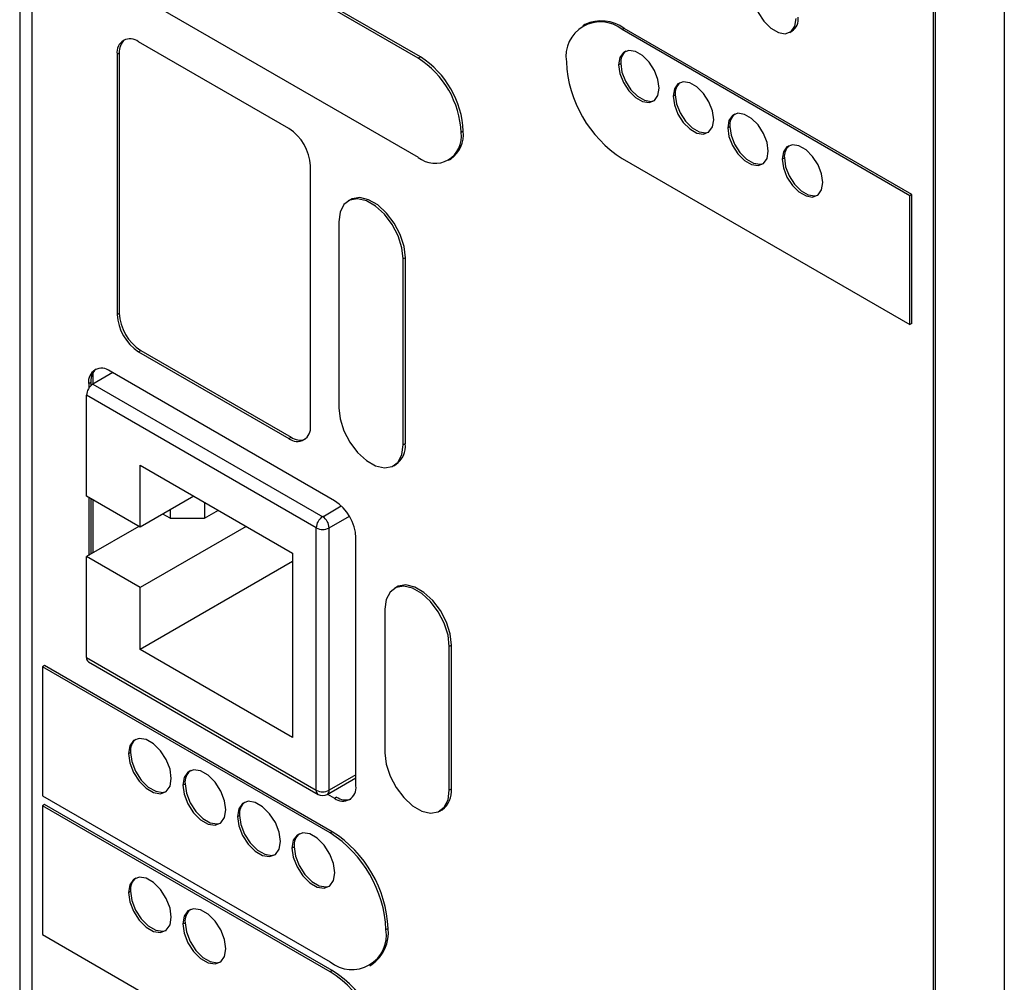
# Model space of a CAD drawing. Header units: millimetres. Extents: x 0 to 419, y 0 to 324.
# Tile 9 of 13: x 328 to 348, y 234 to 253. Entities that reach past the tile are written whole.
import ezdxf

# ---------------------------------------------------------------- set-up
doc = ezdxf.new("R2010")
doc.units = ezdxf.units.MM
doc.header["$LTSCALE"] = 1.5

msp = doc.modelspace()

# ---------------------------------------------------------------- linework, layer by layer
for p, q in [((328.142, 267), (328.142, 229.711)), ((328.38, 266.311), (328.38, 229.567)), ((347.6, 256.16), (347.6, 219.193)), ((336.017, 252.3), (329.759, 255.913)), ((336.06, 252.324), (329.802, 255.937)), ((346.199, 219.28), (346.199, 256.024)), ((346.242, 219.304), (346.242, 256.049)), ((329.759, 253.953), (336.017, 250.34)), ((339.31, 252.965), (339.268, 252.941)), ((340.09, 252.888), (340.048, 252.864)), ((345.733, 249.582), (340.048, 252.864)), ((345.775, 249.606), (340.09, 252.888)), ((343.36, 252.81), (343.402, 252.834)), ((333.462, 250.909), (330.492, 252.624)), ((330.068, 252.379), (330.11, 252.403)), ((330.068, 252.379), (330.068, 247.234)), ((330.11, 252.403), (330.11, 247.259)), ((336.06, 252.324), (336.017, 252.3)), ((339.978, 252.169), (340.02, 252.194)), ((341.056, 251.547), (341.098, 251.572)), ((336.908, 250.855), (336.866, 250.83)), ((342.133, 250.925), (342.176, 250.949)), ((336.617, 250.281), (336.66, 250.305)), ((340.048, 250.316), (345.733, 247.034)), ((343.211, 250.303), (343.253, 250.327)), ((333.886, 245.03), (333.886, 250.174)), ((334.676, 249.503), (334.634, 249.478)), ((345.775, 249.606), (345.733, 249.582)), ((345.733, 247.034), (345.733, 249.582)), ((345.775, 247.059), (345.775, 249.606)), ((334.447, 249.066), (334.447, 245.392)), ((335.763, 248.356), (335.72, 248.332)), ((335.72, 244.657), (335.72, 248.332)), ((335.763, 244.682), (335.763, 248.356)), ((330.068, 247.234), (330.11, 247.259)), ((345.775, 247.059), (345.733, 247.034)), ((330.492, 246.499), (330.534, 246.524)), ((330.492, 246.499), (333.462, 244.785)), ((330.534, 246.524), (333.504, 244.81)), ((329.98, 246.085), (329.59, 245.859)), ((329.59, 246.083), (329.59, 245.859)), ((334.363, 243.555), (329.929, 246.114)), ((329.505, 245.869), (329.547, 245.894)), ((329.505, 245.869), (329.505, 245.773)), ((329.547, 245.894), (329.547, 245.826)), ((329.59, 245.859), (334.129, 243.239)), ((334.002, 243.018), (329.462, 245.639)), ((329.462, 243.645), (329.462, 245.639)), ((333.462, 244.785), (333.504, 244.81)), ((335.763, 244.682), (335.72, 244.657)), ((330.523, 244.257), (333.535, 242.518)), ((330.523, 243.033), (330.523, 244.257)), ((335.534, 244.245), (335.576, 244.27)), ((330.523, 243.033), (329.462, 243.645)), ((329.505, 243.62), (329.505, 242.474)), ((331.584, 243.645), (330.523, 243.033)), ((329.547, 243.596), (329.547, 242.498)), ((329.59, 243.571), (329.59, 242.523)), ((331.796, 243.523), (331.796, 243.209)), ((334.129, 243.239), (334.497, 243.451)), ((331.117, 243.209), (330.972, 243.292)), ((331.117, 243.375), (331.117, 243.209)), ((331.796, 243.209), (332.068, 243.366)), ((334.256, 243.018), (334.656, 243.249)), ((330.498, 243.047), (329.462, 242.449)), ((332.619, 243.047), (330.523, 241.837)), ((331.117, 243.209), (331.796, 243.209)), ((334.002, 237.835), (334.002, 243.018)), ((334.256, 237.835), (334.256, 243.018)), ((334.787, 237.921), (334.787, 242.82)), ((329.462, 240.455), (329.462, 242.449)), ((330.523, 241.837), (329.462, 242.449)), ((333.535, 242.518), (333.535, 238.873)), ((333.535, 242.351), (330.523, 240.612)), ((330.523, 240.612), (330.523, 241.837)), ((335.588, 241.848), (335.546, 241.823)), ((335.36, 241.411), (335.36, 238.57)), ((336.675, 240.701), (336.632, 240.677)), ((336.675, 237.859), (336.675, 240.701)), ((333.535, 238.873), (330.523, 240.612)), ((336.632, 237.835), (336.632, 240.677)), ((329.462, 240.455), (334.002, 237.835)), ((329.5, 240.373), (334.039, 237.752)), ((328.635, 240.296), (328.593, 240.272)), ((328.593, 240.272), (328.593, 237.724)), ((334.278, 236.99), (328.593, 240.272)), ((334.32, 237.014), (328.635, 240.296)), ((330.29, 238.557), (330.332, 238.582)), ((334.219, 237.752), (334.787, 238.08)), ((334.787, 238.141), (334.256, 237.835)), ((331.367, 237.935), (331.41, 237.959)), ((336.675, 237.859), (336.632, 237.835)), ((328.593, 237.724), (334.278, 234.442)), ((334.224, 237.755), (334.363, 237.676)), ((334.363, 237.676), (334.405, 237.7)), ((328.635, 237.553), (328.593, 237.528)), ((328.593, 237.528), (328.593, 234.98)), ((334.278, 234.246), (328.593, 237.528)), ((334.32, 234.271), (328.635, 237.553)), ((336.446, 237.423), (336.488, 237.447)), ((332.445, 237.313), (332.487, 237.337)), ((334.32, 237.014), (334.278, 236.99)), ((333.522, 236.691), (333.565, 236.715)), ((330.29, 235.813), (330.332, 235.838)), ((331.367, 235.191), (331.41, 235.216)), ((335.423, 235.104), (335.381, 235.079)), ((328.593, 234.98), (334.278, 231.698)), ((335.058, 234.365), (335.1, 234.389)), ((334.32, 234.271), (334.278, 234.246))]:
    msp.add_line(p, q)
at = {"flags": 128}
for points in [[(342.636, 253.574), (342.661, 253.392), (342.735, 253.202), (342.848, 253.028), (342.986, 252.89), (343.134, 252.804), (343.272, 252.783), (343.385, 252.827), (343.459, 252.932), (343.484, 253.085)], [(340.779, 251.707), (340.755, 251.879), (340.685, 252.058), (340.579, 252.223), (340.448, 252.353), (340.309, 252.434), (340.178, 252.454), (340.072, 252.412), (340.002, 252.313), (339.978, 252.169)], [(340.02, 252.194), (340.044, 252.021), (340.114, 251.842), (340.221, 251.677), (340.351, 251.547), (340.491, 251.467), (340.621, 251.446), (340.682, 251.461)], [(339.978, 252.169), (340.002, 251.997), (340.072, 251.818), (340.178, 251.653), (340.309, 251.522), (340.448, 251.442), (340.579, 251.421), (340.685, 251.463), (340.755, 251.562), (340.779, 251.707)], [(341.857, 251.084), (341.833, 251.257), (341.763, 251.436), (341.657, 251.601), (341.526, 251.731), (341.387, 251.812), (341.256, 251.832), (341.149, 251.79), (341.08, 251.691), (341.056, 251.547)], [(341.056, 251.547), (341.08, 251.375), (341.149, 251.196), (341.256, 251.031), (341.387, 250.9), (341.526, 250.82), (341.657, 250.799), (341.763, 250.841), (341.833, 250.94), (341.857, 251.084)], [(341.098, 251.572), (341.122, 251.399), (341.192, 251.22), (341.298, 251.055), (341.429, 250.925), (341.568, 250.844), (341.699, 250.824), (341.76, 250.839)], [(342.934, 250.462), (342.91, 250.635), (342.841, 250.814), (342.734, 250.979), (342.603, 251.109), (342.464, 251.189), (342.334, 251.21), (342.227, 251.168), (342.157, 251.069), (342.133, 250.925)], [(342.133, 250.925), (342.157, 250.753), (342.227, 250.573), (342.334, 250.409), (342.464, 250.278), (342.603, 250.198), (342.734, 250.177), (342.841, 250.219), (342.91, 250.318), (342.934, 250.462)], [(342.176, 250.949), (342.2, 250.777), (342.269, 250.598), (342.376, 250.433), (342.507, 250.303), (342.646, 250.222), (342.777, 250.202), (342.838, 250.217)], [(344.012, 249.84), (343.988, 250.012), (343.918, 250.192), (343.812, 250.357), (343.681, 250.487), (343.542, 250.567), (343.411, 250.588), (343.305, 250.546), (343.235, 250.447), (343.211, 250.303)], [(343.211, 250.303), (343.235, 250.131), (343.305, 249.951), (343.411, 249.786), (343.542, 249.656), (343.681, 249.576), (343.812, 249.555), (343.918, 249.597), (343.988, 249.696), (344.012, 249.84)], [(343.253, 250.327), (343.277, 250.155), (343.347, 249.976), (343.454, 249.811), (343.584, 249.681), (343.723, 249.6), (343.854, 249.58), (343.915, 249.594)], [(335.72, 248.332), (335.694, 248.553), (335.619, 248.787), (335.501, 249.014), (335.348, 249.215), (335.174, 249.374), (334.993, 249.479), (334.819, 249.52), (334.667, 249.495), (334.548, 249.405), (334.473, 249.258), (334.447, 249.066)], [(335.763, 248.356), (335.737, 248.578), (335.662, 248.812), (335.543, 249.038), (335.391, 249.239), (335.217, 249.399), (335.036, 249.503), (334.862, 249.545), (334.709, 249.519), (334.676, 249.503)], [(329.651, 246.155), (329.619, 246.125), (329.59, 246.083)], [(334.447, 245.392), (334.473, 245.17), (334.548, 244.936), (334.667, 244.71), (334.819, 244.509), (334.993, 244.349), (335.174, 244.245), (335.348, 244.203), (335.501, 244.229), (335.619, 244.318), (335.694, 244.465), (335.72, 244.657)], [(336.632, 240.677), (336.607, 240.898), (336.531, 241.132), (336.413, 241.359), (336.26, 241.56), (336.086, 241.719), (335.905, 241.824), (335.732, 241.865), (335.579, 241.84), (335.461, 241.75), (335.385, 241.603), (335.36, 241.411)], [(336.675, 240.701), (336.649, 240.923), (336.574, 241.157), (336.455, 241.383), (336.303, 241.584), (336.129, 241.744), (335.948, 241.848), (335.774, 241.89), (335.622, 241.864), (335.588, 241.848)], [(331.138, 238.067), (331.113, 238.25), (331.039, 238.439), (330.926, 238.614), (330.788, 238.752), (330.64, 238.837), (330.502, 238.859), (330.389, 238.815), (330.315, 238.71), (330.29, 238.557)], [(330.29, 238.557), (330.315, 238.375), (330.389, 238.185), (330.502, 238.01), (330.64, 237.872), (330.788, 237.787), (330.926, 237.765), (331.039, 237.81), (331.113, 237.914), (331.138, 238.067)], [(330.332, 238.582), (330.358, 238.399), (330.431, 238.209), (330.544, 238.035), (330.683, 237.897), (330.83, 237.812), (330.968, 237.79), (331.034, 237.806)], [(335.36, 238.57), (335.385, 238.348), (335.461, 238.114), (335.579, 237.888), (335.732, 237.687), (335.905, 237.527), (336.086, 237.423), (336.26, 237.381), (336.413, 237.406), (336.531, 237.496), (336.607, 237.643), (336.632, 237.835)], [(332.216, 237.445), (332.19, 237.627), (332.116, 237.817), (332.004, 237.992), (331.865, 238.13), (331.718, 238.215), (331.579, 238.237), (331.466, 238.193), (331.393, 238.088), (331.367, 237.935)], [(331.367, 237.935), (331.393, 237.753), (331.466, 237.563), (331.579, 237.388), (331.718, 237.25), (331.865, 237.165), (332.004, 237.143), (332.116, 237.187), (332.19, 237.292), (332.216, 237.445)], [(331.41, 237.959), (331.435, 237.777), (331.509, 237.587), (331.622, 237.413), (331.76, 237.275), (331.908, 237.19), (332.046, 237.168), (332.112, 237.184)], [(333.293, 236.823), (333.268, 237.005), (333.194, 237.195), (333.081, 237.37), (332.943, 237.508), (332.795, 237.593), (332.657, 237.615), (332.544, 237.57), (332.47, 237.466), (332.445, 237.313)], [(332.445, 237.313), (332.47, 237.131), (332.544, 236.941), (332.657, 236.766), (332.795, 236.628), (332.943, 236.543), (333.081, 236.521), (333.194, 236.565), (333.268, 236.67), (333.293, 236.823)], [(332.487, 237.337), (332.513, 237.155), (332.587, 236.965), (332.699, 236.791), (332.838, 236.652), (332.985, 236.567), (333.124, 236.546), (333.19, 236.562)], [(334.371, 236.201), (334.345, 236.383), (334.272, 236.573), (334.159, 236.748), (334.02, 236.886), (333.873, 236.971), (333.735, 236.993), (333.622, 236.948), (333.548, 236.844), (333.522, 236.691)], [(333.522, 236.691), (333.548, 236.508), (333.622, 236.319), (333.735, 236.144), (333.873, 236.006), (334.02, 235.921), (334.159, 235.899), (334.272, 235.943), (334.345, 236.048), (334.371, 236.201)], [(333.565, 236.715), (333.59, 236.533), (333.664, 236.343), (333.777, 236.168), (333.915, 236.03), (334.063, 235.945), (334.201, 235.924), (334.267, 235.94)], [(331.138, 235.324), (331.113, 235.506), (331.039, 235.696), (330.926, 235.87), (330.788, 236.008), (330.64, 236.094), (330.502, 236.115), (330.389, 236.071), (330.315, 235.966), (330.29, 235.813)], [(330.332, 235.838), (330.358, 235.656), (330.431, 235.466), (330.544, 235.291), (330.683, 235.153), (330.83, 235.068), (330.968, 235.046), (331.034, 235.062)], [(330.29, 235.813), (330.315, 235.631), (330.389, 235.441), (330.502, 235.267), (330.64, 235.129), (330.788, 235.044), (330.926, 235.022), (331.039, 235.066), (331.113, 235.171), (331.138, 235.324)], [(332.216, 234.702), (332.19, 234.884), (332.116, 235.074), (332.004, 235.248), (331.865, 235.386), (331.718, 235.471), (331.579, 235.493), (331.466, 235.449), (331.393, 235.344), (331.367, 235.191)], [(331.367, 235.191), (331.393, 235.009), (331.466, 234.819), (331.579, 234.645), (331.718, 234.506), (331.865, 234.421), (332.004, 234.4), (332.116, 234.444), (332.19, 234.549), (332.216, 234.702)], [(331.41, 235.216), (331.435, 235.034), (331.509, 234.844), (331.622, 234.669), (331.76, 234.531), (331.908, 234.446), (332.046, 234.424), (332.112, 234.44)]]:
    msp.add_lwpolyline(points, dxfattribs=at)
for centre, radius, start, end in [((339.617, 252.336), 0.681, 50.7967, 189.214), ((339.633, 252.25), 0.785, 54.3824, 114.3071), ((343.243, 253.072), 0.286, 303.7936, 7.5186), ((330.326, 252.421), 0.262, 50.7967, 189.214), ((330.421, 252.431), 0.312, 131.5466, 185.0921), ((340.297, 252.227), 0.278, 130.1302, 186.8163), ((335.023, 250.746), 1.844, 2.6055, 57.3945), ((335.066, 250.771), 1.844, 2.6055, 57.3945), ((341.339, 252.336), 2.397, 182.6055, 237.3945), ((341.374, 251.605), 0.278, 130.1303, 186.8163), ((342.452, 250.982), 0.278, 130.1302, 186.8163), ((332.965, 250.132), 0.922, 2.6055, 57.3945), ((336.348, 250.746), 0.524, 230.7967, 9.214), ((336.32, 250.79), 0.592, 305.0133, 6.2988), ((343.53, 250.36), 0.278, 130.1302, 186.8163), ((330.989, 247.276), 0.922, 182.6055, 237.3945), ((331.031, 247.301), 0.922, 182.6055, 237.3945), ((329.763, 245.911), 0.262, 50.7967, 189.214), ((329.938, 245.905), 0.391, 153.016, 181.688), ((329.739, 245.626), 0.277, 122.6055, 177.3945), ((333.627, 244.988), 0.262, 230.7967, 9.214), ((333.683, 245.065), 0.312, 234.9112, 288.4513), ((335.32, 244.634), 0.445, 305.1121, 6.2001), ((333.866, 242.778), 0.922, 2.6055, 57.3945), ((334.278, 243.006), 0.277, 122.6055, 177.3945), ((333.98, 243.006), 0.277, 2.6055, 57.3945), ((334.129, 243.264), 0.277, 242.6097, 297.3903), ((329.548, 240.445), 0.0863, 172.7442, 235.9436), ((330.624, 238.617), 0.294, 129.7822, 186.8565), ((331.702, 237.995), 0.294, 129.7822, 186.8565), ((334.09, 237.825), 0.0887, 173.7012, 234.9867), ((334.129, 238.08), 0.277, 242.6097, 297.3903), ((334.168, 237.825), 0.0887, 305.0133, 6.2988), ((334.528, 237.879), 0.262, 230.7967, 9.214), ((336.232, 237.811), 0.445, 305.1121, 6.2001), ((332.779, 237.372), 0.294, 129.7822, 186.8565), ((334.129, 237.908), 0.18, 240.0027, 299.9973), ((334.584, 237.955), 0.312, 234.9112, 288.4513), ((333.028, 234.995), 2.397, 2.6055, 57.3945), ((333.857, 236.75), 0.294, 129.7822, 186.8565), ((332.986, 234.97), 2.397, 2.6055, 57.3945), ((330.624, 235.873), 0.294, 129.7822, 186.8565), ((331.702, 235.251), 0.294, 129.7822, 186.8565), ((334.708, 234.97), 0.681, 230.7967, 9.214), ((334.659, 235.019), 0.769, 305.0133, 6.2988), ((332.986, 232.226), 2.397, 2.6055, 57.3945), ((333.028, 232.251), 2.397, 2.6055, 57.3945)]:
    msp.add_arc(centre, radius, start, end)

doc.saveas('drawing.dxf')
